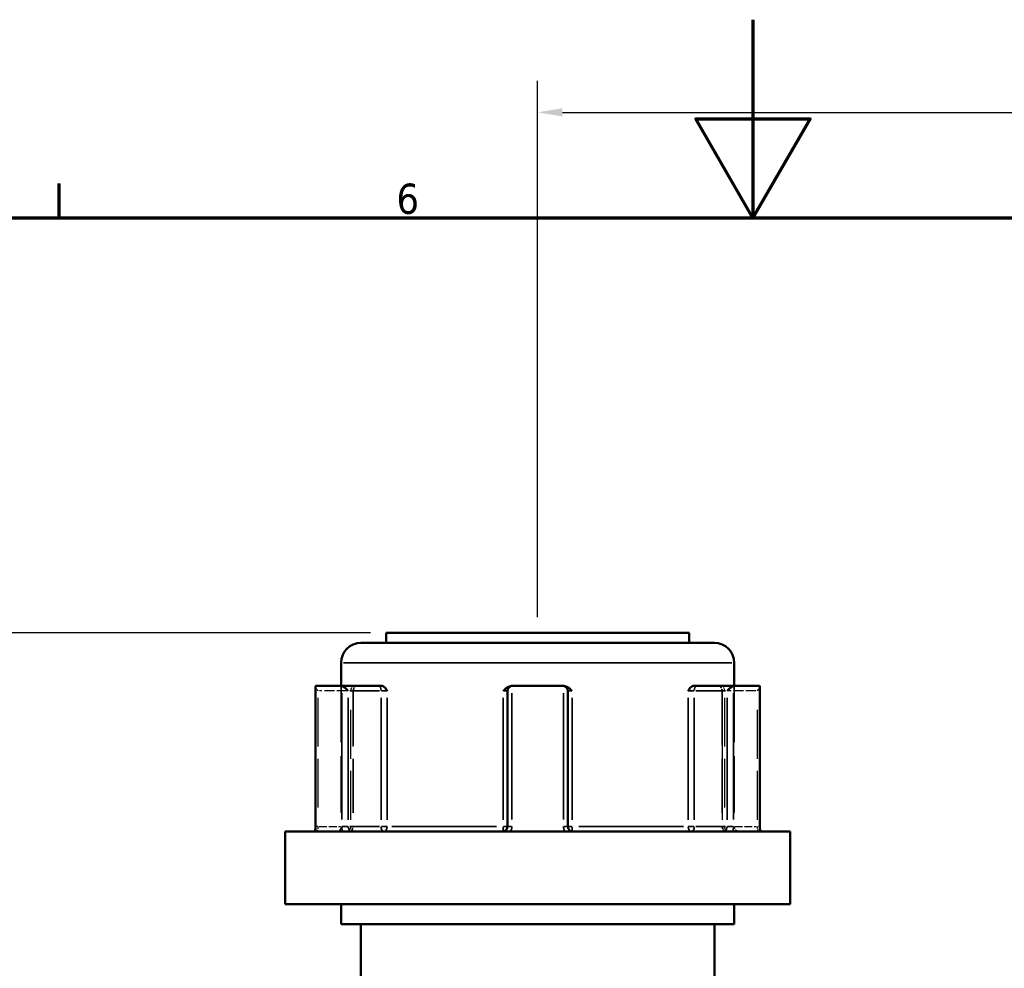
# Model space of a CAD drawing. Header units: millimetres. Extents: x 0 to 926, y 0 to 970.
# Tile 6 of 17: x 346 to 446, y 498 to 594. Entities that reach past the tile are written whole.
import ezdxf

# ---------------------------------------------------------------- set-up
doc = ezdxf.new("R2010")
doc.units = ezdxf.units.MM
doc.linetypes.add('DASHED', pattern=[0.2067, 0.1654, -0.0413])
for name, color, linetype, lineweight in [('Border (ANSI)', 7, 'Continuous', 70), ('Dimension (ANSI)', 7, 'Continuous', 25), ('Hidden (ANSI)', 7, 'DASHED', 35), ('Hidden Narrow (ANSI)', 7, 'DASHED', 25), ('Visible (ANSI)', 7, 'Continuous', 50), ('Visible Narrow (ANSI)', 7, 'Continuous', 35)]:
    doc.layers.add(name, color=color, linetype=linetype, lineweight=lineweight)
doc.styles.add('Note Text (ANSI)', font='tahoma.ttf')
doc.dimstyles.new('Default - mm (ANSI)', dxfattribs={"dimtxt": 3.048, "dimasz": 2.5, "dimexe": 3.175, "dimexo": 1.6002, "dimgap": 0.8, "dimtad": 0, "dimtoh": 1, "dimrnd": 1e-08, "dimzin": 4, "dimdsep": 46, "dimtxsty": 'Note Text (ANSI)', "dimcen": 0.09, "dimdle": 10, "dimclrd": 256, "dimclre": 256, "dimclrt": 256, "dimadec": 1, "dimazin": 1, "dimtfac": 1, "dimtofl": 0, "dimtmove": 0, "dimatfit": 3, "dimfxl": 1, "dimtolj": 1, "dimtzin": 4, "dimlwd": -1, "dimlwe": -1, "dimarcsym": 0})

# ---------------------------------------------------------------- blocks, each defined once
blk = doc.blocks.new('Borders Default Border')
at = {"layer": 'Border (ANSI)'}
blk.add_line((350.417, 574), (350.417, 577.448), dxfattribs=at)
at = {"layer": 'Border (ANSI)', "flags": 128}
for points in [[(420.5, 594), (420.5, 574), (414.726, 584), (426.273, 584), (420.5, 574)], [(20, 20), (20, 574), (821, 574), (821, 20), (20, 20)]]:
    blk.add_lwpolyline(points, dxfattribs=at)
at = {"layer": 'Border (ANSI)', "insert": (384.485, 574.336), "char_height": 3.048, "attachment_point": 7, "style": 'Note Text (ANSI)'}
blk.add_mtext('6', dxfattribs=at)
blk = doc.blocks.new('*D8')
at = {"layer": 'Defpoints', "color": 0, "transparency": 16777216}
for p in [(253.837, 532.055), (383.453, 532.055), (399.136, 242.063)]:
    blk.add_point(p, dxfattribs=at)
at = {"layer": 'Dimension (ANSI)', "transparency": 16777216}
for p, q in [((381.853, 532.055), (250.662, 532.055)), ((253.837, 529.555), (253.837, 424.02)), ((253.837, 244.563), (253.837, 410.106)), ((397.536, 242.063), (250.662, 242.063))]:
    blk.add_line(p, q, dxfattribs=at)
for points in [[(253.42, 529.555), (254.253, 529.555), (253.837, 532.055)], [(253.42, 244.563), (254.253, 244.563), (253.837, 242.063)]]:
    blk.add_solid(points, dxfattribs=at)
at = {"layer": 'Dimension (ANSI)', "transparency": 16777216, "insert": (252.243, 410.906), "char_height": 3.048, "attachment_point": 1, "rotation": 90, "style": 'Note Text (ANSI)'}
blk.add_mtext('\\A1;289.99', dxfattribs=at)
blk = doc.blocks.new('*D10')
at = {"layer": 'Defpoints', "color": 0, "transparency": 16777216}
for p in [(509.753, 584.642), (398.753, 532.055), (509.753, 500.088)]:
    blk.add_point(p, dxfattribs=at)
at = {"layer": 'Dimension (ANSI)', "transparency": 16777216}
for p, q in [((398.753, 533.655), (398.753, 587.817)), ((509.753, 501.688), (509.753, 587.817)), ((401.253, 584.642), (447.414, 584.642)), ((507.253, 584.642), (461.093, 584.642))]:
    blk.add_line(p, q, dxfattribs=at)
for points in [[(401.253, 585.059), (401.253, 584.226), (398.753, 584.642)], [(507.253, 585.059), (507.253, 584.226), (509.753, 584.642)]]:
    blk.add_solid(points, dxfattribs=at)
at = {"layer": 'Dimension (ANSI)', "transparency": 16777216, "insert": (448.214, 586.229), "char_height": 3.048, "attachment_point": 1, "style": 'Note Text (ANSI)'}
blk.add_mtext('\\A1;111.00', dxfattribs=at)

msp = doc.modelspace()

# ---------------------------------------------------------------- linework, layer by layer
at = {"layer": 'Hidden (ANSI)', "ltscale": 34.3493}
for p, q in [((378.903, 526.705), (378.903, 512.505)), ((418.603, 526.705), (418.603, 512.505))]:
    msp.add_line(p, q, dxfattribs=at)
at = {"layer": 'Hidden (ANSI)', "ltscale": 33.139816}
for p, q in [((380.122, 526.205), (380.122, 512.505)), ((417.385, 526.205), (417.385, 512.505))]:
    msp.add_line(p, q, dxfattribs=at)
at = {"layer": 'Hidden (ANSI)', "ltscale": 0.346335}
for centre, start, end in [((380.622, 526.205), 159.15758, 180), ((416.885, 526.205), 0, 20.84242)]:
    msp.add_arc(centre, 0.5, start, end, dxfattribs=at)
at = {"layer": 'Hidden (ANSI)', "ltscale": 1.495845}
for centre, start, end in [((378.403, 512.505), 270, 0), ((379.622, 512.505), 270, 0), ((417.885, 512.505), 180, 270), ((419.103, 512.505), 180, 270)]:
    msp.add_arc(centre, 0.5, start, end, dxfattribs=at)
at = {"layer": 'Hidden (ANSI)', "ltscale": 1.29952}
for centre, major_axis, start_param, end_param in [((376.807, 526.205), (-0.483, 0.483), 0.261799, 1.308997), ((420.699, 526.205), (-0.483, -0.483), 1.832596, 2.879793)]:
    msp.add_ellipse(centre, major_axis=major_axis, ratio=0.267949, start_param=start_param, end_param=end_param, dxfattribs=at)
at = {"layer": 'Hidden (ANSI)', "ltscale": 1.940749}
for points, knots in [([(380.092, 526.205), (380.092, 526.206), (380.092, 526.207), (380.128, 526.313), (380.163, 526.414), (380.231, 526.558), (380.265, 526.619), (380.336, 526.688), (380.368, 526.705), (380.4, 526.705)], [-0.00031623, -0.00031623, -0.00031623, -0.00031623, 0, 0, 0.0447677, 0.0447677, 0.07633955, 0.07633955, 0.09939515, 0.09939515, 0.09939515, 0.09939515]), ([(417.106, 526.705), (417.139, 526.705), (417.171, 526.688), (417.242, 526.619), (417.276, 526.558), (417.344, 526.414), (417.379, 526.313), (417.415, 526.207), (417.415, 526.206), (417.415, 526.205)], [0.23679652, 0.23679652, 0.23679652, 0.23679652, 0.25842706, 0.25842706, 0.28804747, 0.28804747, 0.33004809, 0.33004809, 0.33034477, 0.33034477, 0.33034477, 0.33034477])]:
    msp.add_open_spline(points, degree=3, knots=knots, dxfattribs=at)
at = {"layer": 'Hidden Narrow (ANSI)', "ltscale": 29.825834}
for p, q in [((376.557, 525.52), (376.557, 513.19)), ((379.872, 513.19), (379.872, 525.52)), ((380.092, 525.52), (380.092, 513.19)), ((417.415, 513.19), (417.415, 525.52)), ((417.635, 525.52), (417.635, 513.19)), ((420.949, 513.19), (420.949, 525.52))]:
    msp.add_line(p, q, dxfattribs=at)
at = {"layer": 'Hidden Narrow (ANSI)', "ltscale": 6.056921}
for p, q in [((379.464, 526.205), (376.71, 526.205)), ((420.796, 526.205), (418.042, 526.205))]:
    msp.add_line(p, q, dxfattribs=at)
at = {"layer": 'Hidden Narrow (ANSI)', "ltscale": 0.540283}
for p, q in [((376.544, 512.505), (376.357, 512.505)), ((421.15, 512.505), (420.963, 512.505))]:
    msp.add_line(p, q, dxfattribs=at)
at = {"layer": 'Hidden Narrow (ANSI)', "ltscale": 4.762628}
for p, q in [((376.678, 512.505), (378.843, 512.505)), ((418.664, 512.505), (420.829, 512.505))]:
    msp.add_line(p, q, dxfattribs=at)
at = {"layer": 'Hidden Narrow (ANSI)', "ltscale": 1.346251}
for centre, major_axis, ratio, start_param, end_param in [((380.122, 526.205), (0, 0.5), 0.5, 0.07854, 1.492257), ((417.385, 526.205), (0, 0.5), 0.5, 4.790929, 6.204645), ((379.622, 512.505), (0, -0.5), 0.5, 0.07854, 1.492257), ((379.622, 512.505), (0, -0.5), 0.94014, 0.07854, 1.492257), ((417.885, 512.505), (0, -0.5), 0.94014, 4.790929, 6.204645), ((417.885, 512.505), (0, -0.5), 0.5, 4.790929, 6.204645)]:
    msp.add_ellipse(centre, major_axis=major_axis, ratio=ratio, start_param=start_param, end_param=end_param, dxfattribs=at)
at = {"layer": 'Hidden Narrow (ANSI)', "ltscale": 1.368955}
for points, knots in [([(376.557, 512.505), (376.557, 512.473), (376.556, 512.441), (376.551, 512.358), (376.546, 512.309), (376.528, 512.205), (376.515, 512.153), (376.48, 512.058), (376.458, 512.023), (376.431, 512.007), (376.425, 512.005), (376.419, 512.005)], [0, 0, 0, 0, 0.0193672, 0.0193672, 0.0503548, 0.0503548, 0.0906386, 0.0906386, 0.1430075, 0.1430075, 0.1577569, 0.1577569, 0.1577569, 0.1577569]), ([(421.088, 512.005), (421.082, 512.005), (421.076, 512.007), (421.049, 512.023), (421.026, 512.058), (420.992, 512.153), (420.979, 512.205), (420.961, 512.309), (420.955, 512.358), (420.95, 512.441), (420.949, 512.473), (420.949, 512.505)], [-0.7896429, -0.7896429, -0.7896429, -0.7896429, -0.774894, -0.774894, -0.7225249, -0.7225249, -0.682241, -0.682241, -0.6512533, -0.6512533, -0.6318861, -0.6318861, -0.6318861, -0.6318861])]:
    msp.add_open_spline(points, degree=3, knots=knots, dxfattribs=at)
at = {"layer": 'Visible (ANSI)'}
for p, q in [((383.453, 532.055), (414.053, 532.055)), ((383.453, 532.055), (383.453, 531.055)), ((414.053, 532.055), (414.053, 531.055)), ((380.903, 531.055), (416.603, 531.055)), ((378.903, 529.055), (378.903, 526.705)), ((418.603, 529.055), (418.603, 526.705)), ((376.307, 526.638), (376.307, 512.505)), ((376.372, 526.705), (378.932, 526.705)), ((382.682, 526.705), (378.932, 526.705)), ((383.028, 526.705), (382.682, 526.705)), ((396.193, 526.705), (396.126, 526.705)), ((396.193, 526.705), (401.313, 526.705)), ((401.381, 526.705), (401.313, 526.705)), ((414.825, 526.705), (414.479, 526.705)), ((418.575, 526.705), (414.825, 526.705)), ((418.575, 526.705), (421.135, 526.705)), ((421.199, 512.505), (421.199, 526.638)), ((395.693, 526.205), (395.693, 512.505)), ((401.813, 512.505), (401.813, 526.205)), ((373.253, 512.005), (424.253, 512.005)), ((373.253, 512.005), (373.253, 504.655)), ((424.253, 512.005), (424.253, 504.655)), ((373.253, 504.655), (424.253, 504.655)), ((378.903, 504.655), (378.903, 502.655)), ((418.603, 504.655), (418.603, 502.655)), ((378.903, 502.655), (418.603, 502.655)), ((380.903, 502.655), (380.903, 447.27)), ((416.603, 502.655), (416.603, 491.463))]:
    msp.add_line(p, q, dxfattribs=at)
for centre, radius, start, end in [((380.903, 529.055), 2, 90, 180), ((416.603, 529.055), 2, 0, 90), ((396.193, 526.205), 0.5, 96.1232, 180), ((401.313, 526.205), 0.5, 0, 83.8768)]:
    msp.add_arc(centre, radius, start, end, dxfattribs=at)
for centre, major_axis, start_param, end_param in [((376.807, 526.205), (-0.483, 0.483), 6.128256, 6.544985), ((379.367, 526.205), (0.483, -0.483), 1.308997, 2.772923), ((418.139, 526.205), (0.483, 0.483), 0.368669, 1.832596), ((420.699, 526.205), (-0.483, -0.483), 2.879793, 3.296522)]:
    msp.add_ellipse(centre, major_axis=major_axis, ratio=0.267949, start_param=start_param, end_param=end_param, dxfattribs=at)
for points in [[(376.35, 526.702), (376.357, 526.704), (376.365, 526.705), (376.372, 526.705)], [(378.932, 526.705), (378.942, 526.705), (378.953, 526.704), (378.964, 526.702)], [(396.14, 526.702), (396.158, 526.704), (396.176, 526.705), (396.193, 526.705)], [(401.313, 526.705), (401.331, 526.705), (401.349, 526.704), (401.367, 526.702)], [(418.543, 526.702), (418.554, 526.704), (418.565, 526.705), (418.575, 526.705)], [(421.135, 526.705), (421.142, 526.705), (421.149, 526.704), (421.157, 526.702)]]:
    msp.add_open_spline(points, degree=3, dxfattribs=at)
for points, knots in [([(383.028, 526.705), (383.08, 526.705), (383.132, 526.688), (383.251, 526.619), (383.311, 526.558), (383.432, 526.414), (383.495, 526.313), (383.563, 526.207), (383.564, 526.206), (383.564, 526.205)], [0.23679672, 0.23679672, 0.23679672, 0.23679672, 0.25842727, 0.25842727, 0.28804771, 0.28804771, 0.33004835, 0.33004835, 0.33034503, 0.33034503, 0.33034503, 0.33034503]), ([(395.281, 526.205), (395.282, 526.206), (395.282, 526.207), (395.386, 526.313), (395.485, 526.414), (395.673, 526.558), (395.768, 526.619), (395.957, 526.688), (396.041, 526.705), (396.126, 526.705)], [-0.00031623, -0.00031623, -0.00031623, -0.00031623, 0, 0, 0.04476768, 0.04476768, 0.07633951, 0.07633951, 0.09939509, 0.09939509, 0.09939509, 0.09939509]), ([(401.381, 526.705), (401.466, 526.705), (401.549, 526.688), (401.739, 526.619), (401.834, 526.558), (402.022, 526.414), (402.121, 526.313), (402.224, 526.207), (402.225, 526.206), (402.226, 526.205)], [0.23679672, 0.23679672, 0.23679672, 0.23679672, 0.25842727, 0.25842727, 0.28804771, 0.28804771, 0.33004835, 0.33004835, 0.33034503, 0.33034503, 0.33034503, 0.33034503]), ([(413.943, 526.205), (413.943, 526.206), (413.944, 526.207), (414.012, 526.313), (414.075, 526.414), (414.196, 526.558), (414.256, 526.619), (414.375, 526.688), (414.427, 526.705), (414.479, 526.705)], [-0.00031623, -0.00031623, -0.00031623, -0.00031623, 0, 0, 0.04476771, 0.04476771, 0.07633959, 0.07633959, 0.0993952, 0.0993952, 0.0993952, 0.0993952]), ([(376.233, 512.005), (376.241, 512.027), (376.249, 512.053), (376.264, 512.109), (376.271, 512.14), (376.284, 512.206), (376.289, 512.241), (376.298, 512.313), (376.302, 512.351), (376.306, 512.427), (376.307, 512.466), (376.307, 512.505)], [-0.07324644, -0.07324644, -0.07324644, -0.07324644, -0.05859715, -0.05859715, -0.04394786, -0.04394786, -0.02929857, -0.02929857, -0.01464929, -0.01464929, 0, 0, 0, 0]), ([(395.693, 512.505), (395.693, 512.456), (395.686, 512.408), (395.65, 512.286), (395.61, 512.217), (395.487, 512.088), (395.395, 512.037), (395.263, 512.009), (395.228, 512.005), (395.193, 512.005)], [-0.2354349, -0.2354349, -0.2354349, -0.2354349, -0.2062148, -0.2062148, -0.1594627, -0.1594627, -0.0986849, -0.0986849, -0.077678, -0.077678, -0.077678, -0.077678]), ([(402.313, 512.005), (402.289, 512.005), (402.265, 512.007), (402.155, 512.023), (402.073, 512.058), (401.952, 512.153), (401.908, 512.205), (401.851, 512.309), (401.833, 512.358), (401.817, 512.441), (401.813, 512.473), (401.813, 512.505)], [-0.789643, -0.789643, -0.789643, -0.789643, -0.7748693, -0.7748693, -0.7225093, -0.7225093, -0.6822323, -0.6822323, -0.65125, -0.65125, -0.6318861, -0.6318861, -0.6318861, -0.6318861]), ([(421.199, 512.505), (421.199, 512.466), (421.201, 512.427), (421.205, 512.351), (421.209, 512.313), (421.217, 512.241), (421.223, 512.206), (421.235, 512.14), (421.242, 512.109), (421.257, 512.053), (421.265, 512.027), (421.273, 512.005)], [0.63188605, 0.63188605, 0.63188605, 0.63188605, 0.64653534, 0.64653534, 0.66118462, 0.66118462, 0.67583391, 0.67583391, 0.6904832, 0.6904832, 0.70513249, 0.70513249, 0.70513249, 0.70513249])]:
    msp.add_open_spline(points, degree=3, knots=knots, dxfattribs=at)
at = {"layer": 'Visible Narrow (ANSI)'}
for p, q in [((418.359, 529.055), (379.148, 529.055)), ((376.35, 513.215), (376.35, 525.992)), ((378.964, 525.992), (378.964, 513.215)), ((379.617, 513.19), (379.617, 525.52)), ((379.783, 526.205), (382.766, 526.205)), ((382.932, 525.52), (382.932, 513.19)), ((382.962, 526.205), (383.541, 526.205)), ((383.564, 513.19), (383.564, 525.52)), ((395.281, 525.52), (395.281, 513.19)), ((395.315, 526.205), (395.692, 526.205)), ((396.14, 513.215), (396.14, 525.992)), ((401.367, 525.992), (401.367, 513.215)), ((401.815, 526.205), (402.192, 526.205)), ((402.226, 513.19), (402.226, 525.52)), ((413.943, 525.52), (413.943, 513.19)), ((413.966, 526.205), (414.544, 526.205)), ((414.575, 513.19), (414.575, 525.52)), ((414.741, 526.205), (417.724, 526.205)), ((417.889, 525.52), (417.889, 513.19)), ((418.543, 513.215), (418.543, 525.992)), ((421.157, 525.992), (421.157, 513.215)), ((376.346, 512.505), (376.307, 512.505)), ((379.585, 512.505), (378.986, 512.505)), ((382.766, 512.505), (379.783, 512.505)), ((383.541, 512.505), (382.962, 512.505)), ((384.018, 512.505), (394.603, 512.505)), ((395.692, 512.505), (395.315, 512.505)), ((396.104, 512.505), (395.695, 512.505)), ((401.812, 512.505), (401.403, 512.505)), ((402.192, 512.505), (401.815, 512.505)), ((402.903, 512.505), (413.489, 512.505)), ((414.544, 512.505), (413.966, 512.505)), ((417.724, 512.505), (414.741, 512.505)), ((418.521, 512.505), (417.922, 512.505)), ((421.199, 512.505), (421.161, 512.505))]:
    msp.add_line(p, q, dxfattribs=at)
for centre, major_axis, ratio, start_param, end_param in [((382.682, 526.205), (0, 0.5), 0.5, 4.790929, 6.204645), ((414.825, 526.205), (0, 0.5), 0.5, 0.07854, 1.492257), ((383.182, 512.505), (0, -0.5), 0.5, 4.790929, 6.204645), ((383.182, 512.505), (0, -0.5), 0.765201, 0.07854, 1.492257), ((395.193, 512.505), (0, -0.5), 0.174939, 0.07854, 1.492257), ((402.313, 512.505), (0, -0.5), 0.174939, 4.790929, 6.204645), ((414.325, 512.505), (0, -0.5), 0.765201, 4.790929, 6.204645), ((414.325, 512.505), (0, -0.5), 0.5, 0.07854, 1.492257)]:
    msp.add_ellipse(centre, major_axis=major_axis, ratio=ratio, start_param=start_param, end_param=end_param, dxfattribs=at)
for points, knots in [([(376.295, 512.005), (376.296, 512.011), (376.298, 512.017), (376.319, 512.113), (376.334, 512.211), (376.348, 512.376), (376.35, 512.441), (376.35, 512.505)], [-0.05238529, -0.05238529, -0.05238529, -0.05238529, -0.05035476, -0.05035476, -0.01936722, -0.01936722, 0, 0, 0, 0]), ([(378.964, 512.505), (378.964, 512.441), (378.967, 512.376), (378.987, 512.211), (379.009, 512.113), (379.041, 512.017), (379.043, 512.011), (379.045, 512.005)], [0.631886, 0.631886, 0.631886, 0.631886, 0.65125392, 0.65125392, 0.68224259, 0.68224259, 0.6842713, 0.6842713, 0.6842713, 0.6842713]), ([(379.979, 512.005), (379.96, 512.005), (379.942, 512.007), (379.86, 512.023), (379.8, 512.058), (379.714, 512.153), (379.683, 512.205), (379.643, 512.309), (379.631, 512.358), (379.62, 512.441), (379.617, 512.473), (379.617, 512.505)], [-0.7896429, -0.7896429, -0.7896429, -0.7896429, -0.7748987, -0.7748987, -0.7225279, -0.7225279, -0.6822426, -0.6822426, -0.6512539, -0.6512539, -0.631886, -0.631886, -0.631886, -0.631886]), ([(396.003, 512.005), (396.043, 512.072), (396.074, 512.143), (396.125, 512.31), (396.14, 512.408), (396.14, 512.505)], [0.1830496, 0.1830496, 0.1830496, 0.1830496, 0.20621481, 0.20621481, 0.2354349, 0.2354349, 0.2354349, 0.2354349]), ([(401.367, 512.505), (401.367, 512.441), (401.373, 512.376), (401.406, 512.211), (401.443, 512.113), (401.497, 512.017), (401.5, 512.011), (401.504, 512.005)], [0.63188611, 0.63188611, 0.63188611, 0.63188611, 0.65125004, 0.65125004, 0.68223232, 0.68223232, 0.68427141, 0.68427141, 0.68427141, 0.68427141]), ([(417.889, 512.505), (417.889, 512.456), (417.885, 512.408), (417.859, 512.286), (417.832, 512.217), (417.745, 512.088), (417.679, 512.037), (417.58, 512.009), (417.554, 512.005), (417.528, 512.005)], [-0.3135059, -0.3135059, -0.3135059, -0.3135059, -0.2842858, -0.2842858, -0.2375337, -0.2375337, -0.1767559, -0.1767559, -0.155749, -0.155749, -0.155749, -0.155749]), ([(418.462, 512.005), (418.485, 512.072), (418.504, 512.143), (418.535, 512.31), (418.543, 512.408), (418.543, 512.505)], [0.26112061, 0.26112061, 0.26112061, 0.26112061, 0.28428582, 0.28428582, 0.31350591, 0.31350591, 0.31350591, 0.31350591]), ([(421.157, 512.505), (421.157, 512.441), (421.159, 512.376), (421.173, 512.211), (421.187, 512.113), (421.209, 512.017), (421.211, 512.011), (421.212, 512.005)], [0.63188605, 0.63188605, 0.63188605, 0.63188605, 0.65125333, 0.65125333, 0.68224097, 0.68224097, 0.68427134, 0.68427134, 0.68427134, 0.68427134])]:
    msp.add_open_spline(points, degree=3, knots=knots, dxfattribs=at)

# ---------------------------------------------------------------- block references
msp.add_blockref('Borders Default Border', (0, 0))

# ---------------------------------------------------------------- dimensions: what is measured, and where the dimension line sits
at = {"layer": 'Dimension (ANSI)'}
dim = msp.add_linear_dim(base=(509.753, 584.642), p1=(398.753, 532.055), p2=(509.753, 500.088), dimstyle='Default - mm (ANSI)', override={"dimgap": 0.8, "dimtoh": 0, "dimdec": 2, "dimtol": 0, "dimlim": 0, "dimtp": 0, "dimtm": 0, "dimtdec": 2, "dimatfit": 1}, dxfattribs=at)
dim.commit()
dim.dimension.update_dxf_attribs({"geometry": '*D10', "text_midpoint": (454.253, 584.642), "dimtype": 160})
dim = msp.add_linear_dim(base=(253.837, 532.055), p1=(399.136, 242.063), p2=(383.453, 532.055), angle=90, dimstyle='Default - mm (ANSI)', override={"dimgap": 0.8, "dimtoh": 0, "dimdec": 2, "dimtol": 0, "dimlim": 0, "dimtp": 0, "dimtm": 0, "dimtdec": 2, "dimatfit": 1}, dxfattribs=at)
dim.commit()
dim.dimension.update_dxf_attribs({"geometry": '*D8', "text_midpoint": (253.837, 417.063), "dimtype": 160})

doc.saveas('drawing.dxf')
